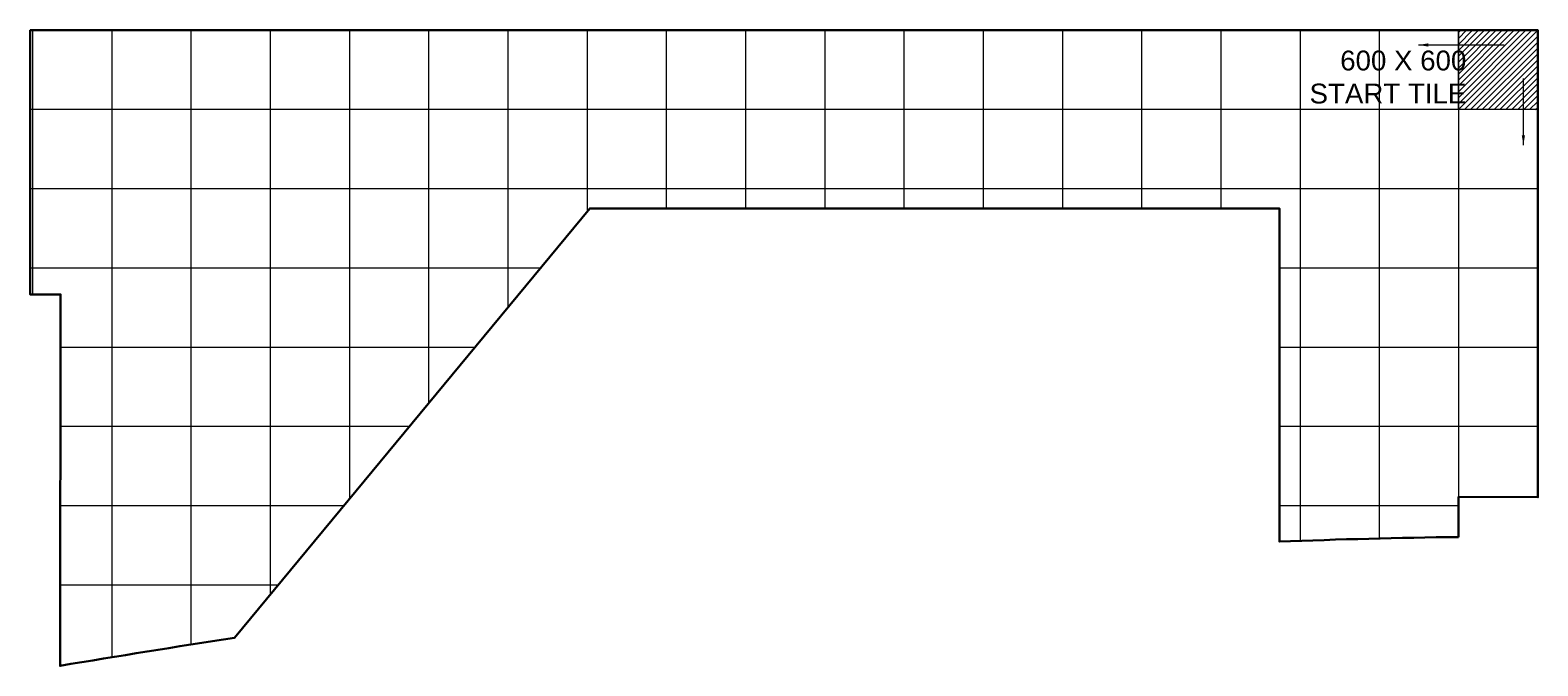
# Model space of a CAD drawing. Header units: millimetres. Extents: x 977810 to 1748958, y 1188532 to 1209441.
# Tile 14 of 30: x 1074097 to 1085516, y 1204628 to 1209441. Entities that reach past the tile are written whole.
import ezdxf

# ---------------------------------------------------------------- set-up
doc = ezdxf.new("R2010")
doc.units = ezdxf.units.MM
doc.header["$LTSCALE"] = 7
doc.layers.add('PD_ELEVATION_05', color=50, linetype='Continuous', lineweight=30)
doc.layers.add('PD_HATCH', color=45, linetype='Continuous', lineweight=9)
doc.styles.get("Standard").update_dxf_attribs({"font": 'arial.ttf'})
doc.dimstyles.new('100', dxfattribs={"dimtxt": 200, "dimasz": 75, "dimexe": 35, "dimexo": 25, "dimgap": 0.5, "dimtad": 1, "dimdec": 0, "dimrnd": 5, "dimzin": 0, "dimdsep": 46, "dimtxsty": 'Standard', "dimblk": 'OBLIQUE', "dimcen": 5, "dimdle": 35, "dimclre": 1, "dimadec": 0, "dimazin": 0, "dimtfac": 1, "dimtdec": 0, "dimtmove": 1, "dimatfit": 3, "dimfxl": 0.18, "dimtolj": 1, "dimtzin": 0, "dimlwd": -1, "dimlwe": -1, "dimarcsym": 0})

# ---------------------------------------------------------------- blocks, each defined once
blk = doc.blocks.new('_Oblique')
at = {"color": 0, "linetype": 'ByBlock', "lineweight": -2}
blk.add_line((-0.5, -0.5), (0.5, 0.5), dxfattribs=at)

msp = doc.modelspace()

# ---------------------------------------------------------------- hatches: boundary and pattern name
at = {"layer": 'PD_HATCH', "ltscale": 0.5}
h = msp.add_hatch(dxfattribs=at)
h.set_pattern_fill('ANSI31', color=256, scale=10)
h.set_pattern_definition([(45, (29206.53, 72218.885), (-22.4506403, 22.4506403), [])])
h.paths.add_polyline_path([(1085515.6, 1209439.7), (1084914.4, 1209439.7), (1084914.4, 1208839), (1085515.6, 1208839)])

# ---------------------------------------------------------------- linework, layer by layer
at = {"layer": 'PD_ELEVATION_05', "elevation": 0}
msp.add_lwpolyline([(1084914.6, 1205603.5), (1084914.6, 1205906.5), (1085515.6, 1205904.5), (1085515.6, 1209440.5), (1074097.4, 1209440.7), (1074096.9, 1207440.7), (1074327.6, 1207440.7), (1074323.1, 1204628.1, -0.0046926), (1075643.9, 1204839), (1078334.9, 1208090.7), (1083558.3, 1208090.7), (1083558.3, 1205569.1, -0.0060549), (1084914.6, 1205603.5, 2.4947525)], format="xyb", dxfattribs=at)
at = {"layer": 'PD_HATCH', "ltscale": 0.5}
for p, q in [((1074097.4, 1209440.7, 0), (1074096.9, 1207440.7, 0)), ((1074114.4, 1209440.7), (1074114.4, 1207439.4)), ((1074714.4, 1209440.7), (1074714.4, 1204692.2)), ((1075314.4, 1209440.7), (1075314.4, 1204787.8)), ((1075914.4, 1209440.7), (1075914.4, 1205165.9)), ((1076514.4, 1209440.7), (1076514.4, 1205890.9)), ((1077114.4, 1209440.7), (1077114.4, 1206615.9)), ((1077714.4, 1209440.6), (1077714.4, 1207340.9)), ((1078314.4, 1209440.6), (1078314.4, 1208065.9)), ((1078914.4, 1209440.6), (1078914.4, 1208090.7)), ((1079514.4, 1209440.6), (1079514.4, 1208090.7)), ((1080114.4, 1209440.6), (1080114.4, 1208090.7)), ((1080714.4, 1209440.6), (1080714.4, 1208090.7)), ((1081314.4, 1209440.6), (1081314.4, 1208090.7)), ((1081914.4, 1209440.6), (1081914.4, 1208090.7)), ((1082514.4, 1209440.6), (1082514.4, 1208090.7)), ((1083114.4, 1209440.5), (1083114.4, 1208090.7)), ((1083714.4, 1209440.5), (1083714.4, 1205574.3)), ((1084314.4, 1209440.5), (1084314.4, 1205591.6)), ((1084914.4, 1209440.5), (1084914.4, 1205603.5)), ((1085515.6, 1208839), (1074097.3, 1208839)), ((1085515.6, 1208239), (1074097.1, 1208239)), ((1077961.1, 1207639), (1074097, 1207639)), ((1085515.6, 1207639), (1083558.3, 1207639)), ((1077464.6, 1207039), (1074326.9, 1207039)), ((1085515.6, 1207039), (1083558.3, 1207039)), ((1076968, 1206439), (1074326, 1206439)), ((1085515.6, 1206439), (1083558.3, 1206439)), ((1076471.5, 1205839, 0), (1074325, 1205839, 0)), ((1084914.6, 1205839, 0), (1083558.3, 1205839, 0)), ((1075974.9, 1205239, 0), (1074325, 1205239, 0))]:
    msp.add_line(p, q, dxfattribs=at)
at = {"layer": 'PD_HATCH', "ltscale": 0.5, "elevation": 0}
msp.add_lwpolyline([(1084914.4, 1209439.7), (1085515.6, 1209439.7), (1085515.6, 1208839), (1084914.4, 1208839)], close=True, dxfattribs=at)

# ---------------------------------------------------------------- texts
at = {"layer": 'PD_HATCH', "ltscale": 0.5, "insert": (1084974, 1209286), "char_height": 50, "width": 1365.884, "attachment_point": 3, "rotation": 0.00813}
msp.add_mtext('{\\H3x;600 X 600 START TILE}', dxfattribs=at)

# ---------------------------------------------------------------- leaders
at = {"layer": 'PD_HATCH', "ltscale": 0.5}
for points in [[(1084611.1, 1209328.6, 0), (1085260.8, 1209328.6, 0)], [(1085406.1, 1208570.6, 0), (1085406.1, 1209074.6, 0)]]:
    msp.add_leader(points, dimstyle='100', override={"dimtad": 0}, dxfattribs=at)

doc.saveas('drawing.dxf')
